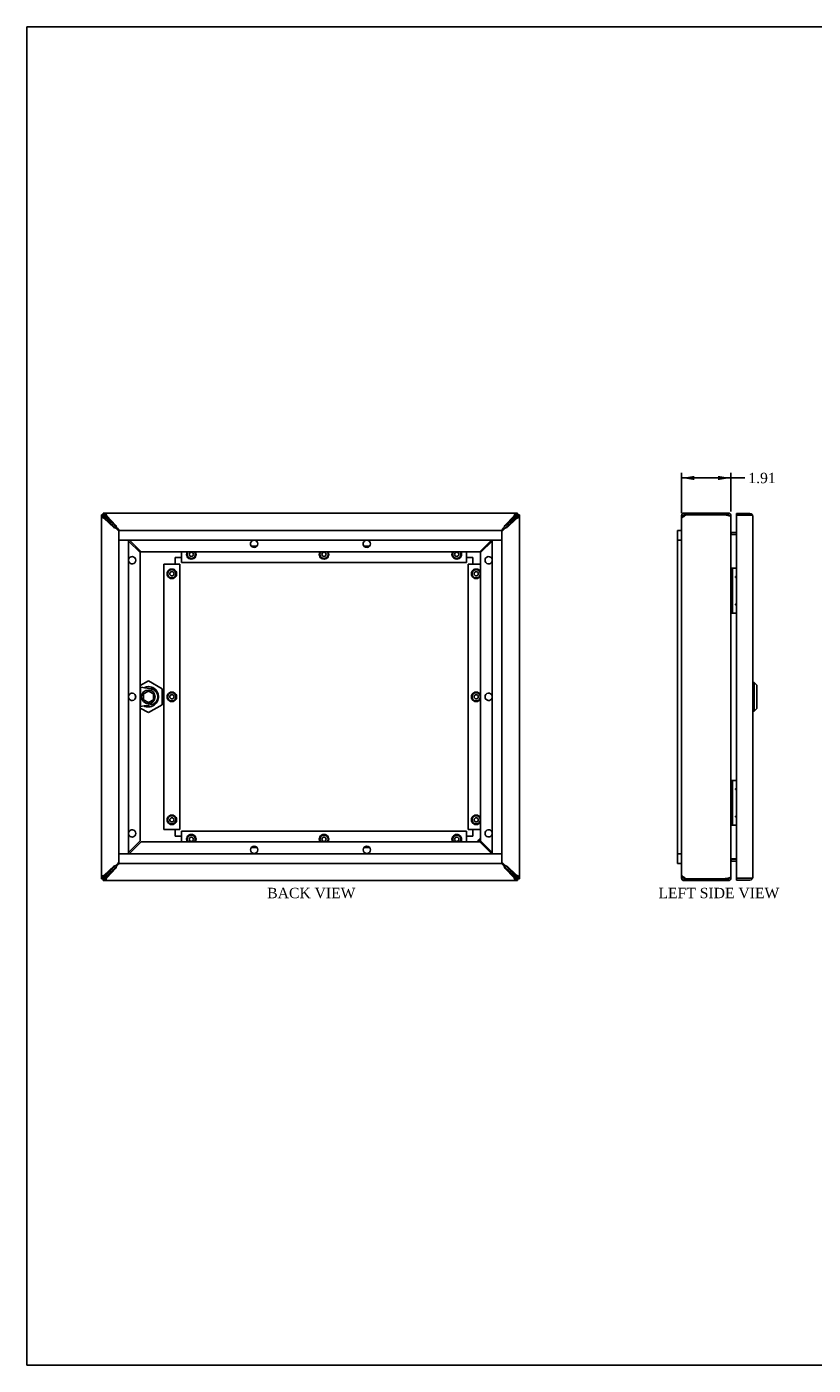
# Model space of a CAD drawing. Header units: inches. Extents: x 0.2 to 77.9, y -0.5 to 51.8.
# Tile 1 of 3: x 0.2 to 30.6, y 0.1 to 51.8. Entities that reach past the tile are written whole.
import ezdxf
from ezdxf.enums import TextEntityAlignment as Align

# ---------------------------------------------------------------- set-up
doc = ezdxf.new("R2010")
doc.units = ezdxf.units.IN
doc.header["$MEASUREMENT"] = 0
for name, color, linetype in [('COM55330-10', 7, 'Continuous'), ('COM55334-9', 7, 'Continuous'), ('COM55347-3', 7, 'Continuous'), ('COM55348-1', 7, 'Continuous'), ('COM56537-4', 7, 'Continuous'), ('COM56538-1', 7, 'Continuous'), ('COM70219', 7, 'Continuous'), ('Default', 7, 'Continuous'), ('GSK11134', 7, 'Continuous'), ('GSK11196', 7, 'Continuous'), ('HNG14573-1', 7, 'Continuous'), ('LOK10000', 7, 'Continuous'), ('LOK10000CAM', 7, 'Continuous'), ('LOK10000NUT', 7, 'Continuous'), ('LOK10000SC', 7, 'Continuous'), ('NTS16450', 7, 'Continuous'), ('STD26041', 7, 'Continuous'), ('STD26123', 7, 'Continuous')]:
    doc.layers.add(name, color=color, linetype=linetype)
doc.styles.add('SEACAD_Times_New_Roman', font='times.ttf')
doc.dimstyles.new('HAMMOND_(STH_-_66x44)', dxfattribs={"dimtxt": 0.4, "dimasz": 0.5, "dimexe": 0.2, "dimexo": 0.2, "dimgap": 0.1, "dimtad": 0, "dimtih": 1, "dimtoh": 1, "dimzin": 0, "dimdsep": 46, "dimtxsty": 'SEACAD_Times_New_Roman', "dimblk1": '_SE_FILLED', "dimblk2": '_SE_FILLED', "dimsah": 1, "dimcen": 0.2, "dimadec": 0, "dimazin": 0, "dimtfac": 0.8, "dimtofl": 0, "dimtmove": 0, "dimatfit": 3, "dimfxl": 1, "dimtolj": 1, "dimtzin": 0, "dimarcsym": 0})

# ---------------------------------------------------------------- blocks, each defined once
blk = doc.blocks.new('SE2')
at = {"layer": 'COM55330-10', "color": 7, "linetype": 'Continuous'}
for p, q in [((27.646, 32.961), (27.646, 32.889)), ((27.646, 32.961), (28.163, 32.961)), ((27.646, 32.889), (27.646, 18.874)), ((27.646, 32.889), (28.163, 32.889)), ((28.163, 32.889), (27.646, 32.889)), ((28.163, 32.889), (28.163, 32.889)), ((28.214, 32.889), (28.163, 32.889)), ((28.163, 32.889), (28.251, 32.889)), ((28.214, 32.889), (28.251, 32.916)), ((28.271, 32.853), (28.271, 18.91)), ((28.271, 32.853), (28.271, 32.853)), ((28.271, 32.853), (28.271, 32.853)), ((28.271, 32.853), (28.271, 32.853)), ((27.646, 18.802), (27.646, 18.874)), ((28.163, 18.874), (27.646, 18.874)), ((27.646, 18.874), (28.163, 18.874)), ((28.163, 18.802), (27.646, 18.802)), ((28.163, 18.874), (28.163, 18.874)), ((28.163, 18.874), (28.214, 18.874)), ((28.163, 18.874), (28.251, 18.874)), ((28.214, 18.874), (28.251, 18.847)), ((28.271, 18.91), (28.271, 18.91)), ((28.271, 18.91), (28.271, 18.91)), ((28.271, 18.91), (28.271, 18.91))]:
    blk.add_line(p, q, dxfattribs=at)
for centre, radius, start, end in [((28.163, 32.853), 0.108, 35.5265, 90), ((28.163, 32.853), 0.036, 86.2098, 90), ((28.163, 32.853), 0.108, 0.2175, 35.5265), ((28.163, 32.853), 0.108, 0, 0.1008), ((28.163, 18.91), 0.036, 270, 273.7902), ((28.163, 18.91), 0.108, 270, 324.4735), ((28.163, 18.91), 0.108, 324.4735, 359.7825), ((28.163, 18.91), 0.108, 359.8992, 0)]:
    blk.add_arc(centre, radius, start, end, dxfattribs=at)
for points in [[(28.251, 32.889), (28.257, 32.883), (28.262, 32.877), (28.269, 32.865), (28.271, 32.859), (28.271, 32.853)], [(28.251, 18.874), (28.257, 18.88), (28.262, 18.886), (28.269, 18.898), (28.271, 18.904), (28.271, 18.91)]]:
    blk.add_open_spline(points, degree=3, knots=[0, 0, 0, 0, 0.5, 0.5, 1, 1, 1, 1], dxfattribs=at)
at = {"layer": 'COM56537-4', "color": 7, "linetype": 'Continuous'}
for p, q in [((25.592, 32.868), (25.52, 32.868)), ((25.52, 32.767), (25.52, 32.868)), ((25.592, 32.835), (25.592, 32.868)), ((25.628, 32.976), (25.682, 32.976)), ((25.628, 32.904), (25.628, 32.976)), ((25.628, 32.904), (25.682, 32.904)), ((25.682, 32.976), (27.19, 32.976)), ((25.682, 32.904), (25.682, 32.976)), ((27.32, 32.976), (27.19, 32.976)), ((27.32, 32.904), (27.19, 32.904)), ((27.32, 32.904), (27.32, 32.976)), ((27.375, 32.868), (27.428, 32.868)), ((27.428, 32.833), (27.428, 32.868)), ((27.455, 32.228), (27.441, 32.17)), ((27.646, 32.226), (27.464, 32.226)), ((27.464, 32.154), (27.646, 32.154)), ((27.455, 19.535), (27.441, 19.593)), ((27.646, 19.608), (27.464, 19.608)), ((27.464, 19.536), (27.646, 19.536)), ((25.52, 18.894), (25.52, 18.996)), ((25.592, 18.894), (25.52, 18.894)), ((25.592, 18.894), (25.592, 18.928)), ((25.682, 18.858), (25.628, 18.858)), ((25.628, 18.858), (25.628, 18.786)), ((25.682, 18.786), (25.628, 18.786)), ((25.682, 18.858), (25.682, 18.786)), ((27.19, 18.786), (25.682, 18.786)), ((27.19, 18.858), (27.32, 18.858)), ((27.19, 18.786), (27.32, 18.786)), ((27.32, 18.858), (27.32, 18.786)), ((27.375, 18.894), (27.428, 18.894)), ((27.428, 18.894), (27.428, 18.929))]:
    blk.add_line(p, q, dxfattribs=at)
for centre, radius, start, end in [((25.628, 32.868), 0.108, 90, 180), ((25.628, 32.868), 0.036, 90, 180), ((27.32, 32.868), 0.108, 0, 90), ((27.32, 32.868), 0.036, 9.1363, 90), ((27.464, 32.262), 0.036, 180, 256.2431), ((27.464, 32.262), 0.108, 261.7293, 270), ((27.464, 32.262), 0.036, 256.2431, 270), ((27.464, 19.5), 0.036, 103.7569, 180), ((27.464, 19.5), 0.108, 90, 98.2707), ((27.464, 19.5), 0.036, 90, 103.7569), ((25.628, 18.894), 0.108, 180, 270), ((25.628, 18.894), 0.036, 180, 270), ((27.32, 18.894), 0.108, 270, 0), ((27.32, 18.894), 0.036, 270, 350.8637)]:
    blk.add_arc(centre, radius, start, end, dxfattribs=at)
at = {"layer": 'COM56538-1', "color": 7, "linetype": 'Continuous'}
for p, q in [((25.52, 32.767), (25.52, 18.996)), ((25.682, 32.904), (25.628, 32.853)), ((27.19, 32.904), (25.682, 32.904)), ((27.428, 32.834), (27.428, 18.929)), ((27.464, 32.143), (27.455, 32.143)), ((27.464, 32.143), (27.646, 32.143)), ((27.455, 19.62), (27.464, 19.62)), ((27.646, 19.62), (27.464, 19.62)), ((25.628, 18.91), (25.682, 18.858)), ((25.682, 18.858), (27.19, 18.858))]:
    blk.add_line(p, q, dxfattribs=at)
for centre, radius, start, end in [((27.19, 32.522), 0.382, 70.159, 90), ((27.57, 32.227), 0.142, 183.4266, 216.3724), ((27.568, 19.536), 0.14, 143.3954, 176.8057), ((27.19, 19.241), 0.382, 270, 289.841)]:
    blk.add_arc(centre, radius, start, end, dxfattribs=at)
for points, knots in [([(25.628, 32.853), (25.614, 32.846), (25.6, 32.839), (25.574, 32.825), (25.562, 32.817), (25.542, 32.803), (25.534, 32.796), (25.523, 32.782), (25.52, 32.775), (25.52, 32.767)], [0, 0, 0, 0, 0.25, 0.25, 0.5, 0.5, 0.75, 0.75, 1, 1, 1, 1]), ([(27.428, 32.834), (27.428, 32.835), (27.428, 32.837), (27.427, 32.839), (27.426, 32.842), (27.425, 32.844), (27.423, 32.846), (27.421, 32.848), (27.418, 32.851), (27.415, 32.853), (27.411, 32.855), (27.407, 32.857), (27.403, 32.859), (27.395, 32.862), (27.383, 32.867), (27.367, 32.871), (27.353, 32.875), (27.342, 32.877), (27.331, 32.88), (27.324, 32.881), (27.32, 32.882)], [0, 0, 0, 0, 0.039708, 0.079608, 0.1197, 0.159978, 0.200442, 0.241088, 0.281914, 0.322916, 0.364092, 0.405438, 0.446952, 0.48863, 0.614447, 0.741619, 0.805765, 0.870219, 0.934968, 1, 1, 1, 1]), ([(25.52, 18.996), (25.52, 18.988), (25.523, 18.981), (25.534, 18.967), (25.542, 18.96), (25.562, 18.946), (25.574, 18.938), (25.6, 18.924), (25.614, 18.917), (25.628, 18.91)], [0, 0, 0, 0, 0.25, 0.25, 0.5, 0.5, 0.75, 0.75, 1, 1, 1, 1]), ([(27.32, 18.881), (27.322, 18.882), (27.326, 18.882), (27.333, 18.884), (27.339, 18.885), (27.345, 18.886), (27.351, 18.888), (27.357, 18.889), (27.363, 18.891), (27.369, 18.892), (27.374, 18.894), (27.38, 18.895), (27.385, 18.897), (27.39, 18.899), (27.394, 18.9), (27.402, 18.903), (27.412, 18.908), (27.42, 18.913), (27.424, 18.918), (27.426, 18.921), (27.428, 18.925), (27.428, 18.927), (27.428, 18.929)], [0, 0, 0, 0, 0.037203, 0.074315, 0.111334, 0.148258, 0.185084, 0.22181, 0.258435, 0.294955, 0.331369, 0.367674, 0.403869, 0.439952, 0.47592, 0.511772, 0.636136, 0.758975, 0.819859, 0.880331, 0.940381, 1, 1, 1, 1])]:
    blk.add_open_spline(points, degree=3, knots=knots, dxfattribs=at)
at = {"layer": 'GSK11134', "color": 7, "linetype": 'Continuous'}
for p, q in [((25.37, 32.301), (25.52, 32.301)), ((25.37, 31.926), (25.37, 32.301)), ((25.37, 19.823), (25.37, 31.926)), ((25.52, 31.926), (25.37, 31.926)), ((25.52, 31.926), (25.37, 31.926)), ((25.52, 19.823), (25.37, 19.823)), ((25.52, 19.823), (25.37, 19.823)), ((25.37, 19.823), (25.37, 19.448)), ((25.37, 19.448), (25.52, 19.448))]:
    blk.add_line(p, q, dxfattribs=at)
at = {"layer": 'HNG14573-1', "color": 7, "linetype": 'Continuous'}
for p, q in [((27.485, 30.842), (27.428, 30.842)), ((27.485, 29.11), (27.485, 30.842)), ((27.485, 30.842), (27.506, 30.842)), ((27.506, 30.842), (27.646, 30.842)), ((27.485, 29.11), (27.428, 29.11)), ((27.485, 29.11), (27.506, 29.11)), ((27.506, 29.11), (27.646, 29.11)), ((27.485, 22.652), (27.428, 22.652)), ((27.485, 20.92), (27.485, 22.652)), ((27.485, 22.652), (27.506, 22.652)), ((27.506, 22.652), (27.646, 22.652)), ((27.485, 20.92), (27.428, 20.92)), ((27.485, 20.92), (27.506, 20.92)), ((27.506, 20.92), (27.646, 20.92))]:
    blk.add_line(p, q, dxfattribs=at)
for centre in [(27.625, 30.508), (27.625, 29.445), (27.625, 22.318), (27.625, 21.255)]:
    blk.add_arc(centre, 0.022, 17.3414, 342.6586, dxfattribs=at)
at = {"layer": 'LOK10000', "color": 7, "linetype": 'Continuous'}
for p, q in [((28.331, 26.431), (28.271, 26.431)), ((28.331, 26.431), (28.331, 25.331)), ((28.431, 26.331), (28.331, 26.431)), ((28.431, 26.331), (28.431, 25.431)), ((28.271, 25.331), (28.331, 25.331)), ((28.331, 25.331), (28.431, 25.431))]:
    blk.add_line(p, q, dxfattribs=at)
blk = doc.blocks.new('SE3')
at = {"layer": 'COM55330-10', "color": 7, "linetype": 'Continuous'}
for p, q in [((3.194, 32.889), (3.209, 32.889)), ((3.209, 32.904), (3.209, 32.889)), ((3.209, 32.857), (3.209, 32.889)), ((3.209, 32.889), (3.242, 32.889)), ((3.209, 32.889), (3.245, 32.853)), ((3.244, 32.853), (3.209, 32.889)), ((3.245, 32.853), (3.244, 32.853)), ((3.245, 32.853), (3.245, 32.853)), ((19.138, 32.853), (19.173, 32.889)), ((19.174, 32.889), (19.138, 32.853)), ((19.138, 32.853), (19.138, 32.853)), ((19.138, 32.853), (19.138, 32.853)), ((19.142, 32.889), (19.174, 32.889)), ((19.174, 32.904), (19.174, 32.889)), ((19.174, 32.889), (19.174, 32.856)), ((19.19, 32.889), (19.174, 32.889)), ((3.194, 18.874), (3.209, 18.874)), ((3.209, 18.874), (3.244, 18.91)), ((3.245, 18.91), (3.209, 18.874)), ((3.209, 18.874), (3.209, 18.906)), ((3.242, 18.874), (3.209, 18.874)), ((3.209, 18.858), (3.209, 18.874)), ((3.244, 18.91), (3.245, 18.91)), ((3.245, 18.91), (3.245, 18.91)), ((19.138, 18.91), (19.138, 18.91)), ((19.138, 18.91), (19.138, 18.91)), ((19.173, 18.874), (19.138, 18.91)), ((19.138, 18.91), (19.174, 18.874)), ((19.174, 18.874), (19.142, 18.874)), ((19.174, 18.907), (19.174, 18.874)), ((19.174, 18.858), (19.174, 18.874)), ((19.19, 18.874), (19.174, 18.874))]:
    blk.add_line(p, q, dxfattribs=at)
at = {"layer": 'COM55334-9', "color": 7, "linetype": 'Continuous'}
for p, q in [((5.968, 31.006), (5.968, 31.259)), ((5.968, 31.259), (6.216, 31.259)), ((17.216, 31.259), (17.463, 31.259)), ((17.463, 31.259), (17.463, 31.006)), ((5.968, 20.504), (5.968, 20.756)), ((17.463, 20.756), (17.463, 20.504)), ((6.216, 20.504), (5.968, 20.504)), ((17.463, 20.504), (17.216, 20.504))]:
    blk.add_line(p, q, dxfattribs=at)
at = {"layer": 'COM55347-3', "color": 7, "linetype": 'Continuous'}
for p, q in [((9.122, 31.694), (8.913, 31.694)), ((13.471, 31.694), (13.262, 31.694)), ((6.216, 31.476), (6.216, 31.069)), ((17.216, 31.069), (6.216, 31.069)), ((17.216, 31.476), (17.216, 31.069)), ((6.216, 20.693), (17.216, 20.693)), ((6.216, 20.286), (6.216, 20.693)), ((17.216, 20.286), (17.216, 20.693)), ((8.913, 20.068), (9.122, 20.068)), ((13.262, 20.068), (13.471, 20.068))]:
    blk.add_line(p, q, dxfattribs=at)
at = {"layer": 'COM55348-1', "color": 7, "linetype": 'Continuous'}
for p, q in [((5.528, 31.006), (5.616, 31.006)), ((5.528, 31.006), (5.528, 20.756)), ((5.616, 31.006), (6.153, 31.006)), ((6.153, 31.006), (6.153, 20.756)), ((17.278, 20.756), (17.278, 31.006)), ((17.762, 31.006), (17.278, 31.006)), ((5.528, 20.756), (5.616, 20.756)), ((5.616, 20.756), (6.153, 20.756)), ((17.762, 20.756), (17.278, 20.756))]:
    blk.add_line(p, q, dxfattribs=at)
at = {"layer": 'COM56537-4', "color": 7, "linetype": 'Continuous'}
for p, q in [((3.194, 32.904), (3.194, 32.976)), ((3.194, 32.976), (3.245, 32.976)), ((3.194, 32.904), (3.245, 32.904)), ((19.138, 32.976), (3.245, 32.976)), ((3.245, 32.904), (3.245, 32.976)), ((3.331, 32.868), (3.682, 32.496)), ((18.702, 32.496), (19.053, 32.868)), ((19.138, 32.976), (19.19, 32.976)), ((19.138, 32.904), (19.138, 32.976)), ((19.138, 32.904), (19.19, 32.904)), ((19.19, 32.904), (19.19, 32.976)), ((3.707, 32.42), (3.77, 32.362)), ((3.79, 32.337), (3.826, 32.301)), ((18.557, 32.301), (18.593, 32.337)), ((18.614, 32.362), (18.676, 32.42)), ((4.201, 31.926), (4.651, 31.476)), ((17.733, 31.476), (18.182, 31.926)), ((4.651, 31.476), (17.733, 31.476)), ((4.651, 20.286), (4.187, 19.823)), ((17.733, 20.286), (4.651, 20.286)), ((18.196, 19.823), (17.733, 20.286)), ((3.682, 19.267), (3.331, 18.894)), ((3.77, 19.401), (3.707, 19.343)), ((3.812, 19.448), (3.79, 19.426)), ((18.593, 19.426), (18.571, 19.448)), ((18.676, 19.343), (18.614, 19.401)), ((19.053, 18.894), (18.702, 19.267)), ((3.194, 18.858), (3.194, 18.786)), ((3.245, 18.858), (3.194, 18.858)), ((3.245, 18.786), (3.194, 18.786)), ((3.245, 18.858), (3.245, 18.786)), ((3.245, 18.786), (19.138, 18.786)), ((19.19, 18.858), (19.138, 18.858)), ((19.138, 18.858), (19.138, 18.786)), ((19.19, 18.786), (19.138, 18.786)), ((19.19, 18.858), (19.19, 18.786))]:
    blk.add_line(p, q, dxfattribs=at)
for centre in [(9.017, 19.974), (13.366, 19.974)]:
    blk.add_circle(centre, 0.141, dxfattribs=at)
for centre, radius, start, end in [((3.576, 33.089), 0.382, 215.2683, 227.0484), ((-9.633, 18.901), 19.003, 45.4271, 47.0484), ((32.016, 18.901), 19.003, 132.9516, 134.5729), ((18.807, 33.089), 0.382, 312.9516, 324.7317), ((4.462, 32.714), 0.81, 195.5939, 201.2909), ((3.623, 32.222), 0.203, 34.4494, 43.7076), ((18.76, 32.222), 0.203, 136.2924, 145.5506), ((17.921, 32.714), 0.81, 338.7091, 344.4061), ((9.017, 31.788), 0.141, 102.3191, 0), ((9.017, 31.788), 0.141, 0, 77.6809), ((13.366, 31.788), 0.141, 102.3191, 0), ((13.366, 31.788), 0.141, 0, 77.6809), ((-9.633, 32.862), 19.003, 312.9516, 314.5729), ((4.462, 19.049), 0.81, 158.7091, 164.4061), ((3.623, 19.541), 0.203, 316.2924, 325.5506), ((18.76, 19.541), 0.203, 214.4494, 223.7076), ((17.921, 19.049), 0.81, 15.5939, 21.2909), ((32.016, 32.862), 19.003, 225.4271, 227.0484), ((3.576, 18.674), 0.382, 132.9516, 144.7317), ((18.807, 18.674), 0.382, 35.2683, 47.0484)]:
    blk.add_arc(centre, radius, start, end, dxfattribs=at)
for points in [[(3.264, 32.868), (3.259, 32.873), (3.254, 32.877), (3.245, 32.886), (3.241, 32.89), (3.233, 32.897), (3.229, 32.9), (3.222, 32.903), (3.219, 32.904), (3.216, 32.904)], [(3.245, 32.976), (3.252, 32.976), (3.259, 32.974), (3.274, 32.963), (3.281, 32.955), (3.295, 32.935), (3.302, 32.923), (3.316, 32.897), (3.324, 32.883), (3.331, 32.868)], [(3.245, 32.904), (3.252, 32.904), (3.259, 32.904), (3.274, 32.9), (3.281, 32.897), (3.295, 32.891), (3.302, 32.887), (3.316, 32.878), (3.324, 32.873), (3.331, 32.868)], [(19.053, 32.868), (19.06, 32.883), (19.067, 32.897), (19.081, 32.923), (19.088, 32.935), (19.103, 32.955), (19.11, 32.963), (19.124, 32.974), (19.131, 32.976), (19.138, 32.976)], [(19.053, 32.868), (19.06, 32.873), (19.067, 32.878), (19.081, 32.887), (19.088, 32.891), (19.103, 32.897), (19.11, 32.9), (19.124, 32.904), (19.131, 32.904), (19.138, 32.904)], [(19.167, 32.904), (19.164, 32.904), (19.161, 32.903), (19.154, 32.9), (19.15, 32.897), (19.142, 32.89), (19.138, 32.886), (19.129, 32.877), (19.124, 32.873), (19.119, 32.868)], [(3.216, 18.858), (3.219, 18.858), (3.222, 18.86), (3.229, 18.863), (3.233, 18.866), (3.241, 18.873), (3.245, 18.877), (3.254, 18.886), (3.259, 18.89), (3.264, 18.894)], [(3.331, 18.894), (3.324, 18.89), (3.316, 18.885), (3.302, 18.876), (3.295, 18.872), (3.281, 18.866), (3.274, 18.863), (3.259, 18.859), (3.252, 18.858), (3.245, 18.858)], [(3.331, 18.894), (3.324, 18.88), (3.316, 18.866), (3.302, 18.84), (3.295, 18.828), (3.281, 18.808), (3.274, 18.8), (3.259, 18.789), (3.252, 18.786), (3.245, 18.786)], [(19.138, 18.858), (19.131, 18.858), (19.124, 18.859), (19.11, 18.863), (19.103, 18.866), (19.088, 18.872), (19.081, 18.876), (19.067, 18.885), (19.06, 18.89), (19.053, 18.894)], [(19.138, 18.786), (19.131, 18.786), (19.124, 18.789), (19.11, 18.8), (19.103, 18.808), (19.088, 18.828), (19.081, 18.84), (19.067, 18.866), (19.06, 18.88), (19.053, 18.894)], [(19.119, 18.894), (19.124, 18.89), (19.129, 18.886), (19.138, 18.877), (19.142, 18.873), (19.15, 18.866), (19.154, 18.863), (19.161, 18.86), (19.164, 18.858), (19.167, 18.858)]]:
    blk.add_open_spline(points, degree=3, knots=[0, 0, 0, 0, 0.25, 0.25, 0.5, 0.5, 0.75, 0.75, 1, 1, 1, 1], dxfattribs=at)
at = {"layer": 'COM56538-1', "color": 7, "linetype": 'Continuous'}
for p, q in [((3.194, 32.904), (3.122, 32.904)), ((3.122, 32.853), (3.122, 32.904)), ((3.122, 32.853), (3.122, 18.91)), ((3.194, 32.853), (3.122, 32.853)), ((3.194, 32.853), (3.194, 32.904)), ((3.602, 32.416), (3.23, 32.767)), ((19.154, 32.767), (18.782, 32.416)), ((19.19, 32.904), (19.262, 32.904)), ((19.19, 32.904), (19.19, 32.853)), ((19.19, 32.853), (19.262, 32.853)), ((19.262, 32.904), (19.262, 32.853)), ((19.262, 18.91), (19.262, 32.853)), ((3.678, 32.391), (3.736, 32.328)), ((3.797, 32.272), (3.761, 32.308)), ((18.622, 32.308), (18.582, 32.268)), ((18.647, 32.328), (18.705, 32.391)), ((4.622, 31.447), (4.172, 31.897)), ((18.207, 31.893), (17.762, 31.447)), ((4.622, 20.316), (4.622, 31.447)), ((17.762, 31.447), (17.762, 20.316)), ((4.172, 19.866), (4.622, 20.316)), ((17.762, 20.316), (18.207, 19.87)), ((3.23, 18.996), (3.602, 19.347)), ((3.736, 19.435), (3.678, 19.372)), ((3.761, 19.455), (3.797, 19.491)), ((18.582, 19.495), (18.622, 19.455)), ((18.705, 19.372), (18.647, 19.435)), ((18.782, 19.347), (19.154, 18.996)), ((3.122, 18.858), (3.122, 18.91)), ((3.194, 18.91), (3.122, 18.91)), ((3.194, 18.858), (3.122, 18.858)), ((3.194, 18.858), (3.194, 18.91)), ((19.19, 18.91), (19.19, 18.858)), ((19.19, 18.91), (19.262, 18.91)), ((19.19, 18.858), (19.262, 18.858)), ((19.262, 18.91), (19.262, 18.858))]:
    blk.add_line(p, q, dxfattribs=at)
for centre, radius, start, end in [((3.009, 32.522), 0.382, 42.9516, 54.7317), ((17.198, 45.731), 19.003, 222.9516, 224.5729), ((5.186, 45.731), 19.003, 315.4271, 317.0484), ((19.374, 32.522), 0.382, 125.2683, 137.0484), ((3.384, 31.636), 0.81, 68.7091, 74.4061), ((3.872, 32.47), 0.196, 226.1337, 235.7093), ((18.511, 32.47), 0.196, 304.2907, 313.8663), ((18.999, 31.636), 0.81, 105.5939, 111.2909), ((4.31, 31.154), 0.141, 0, 167.6809), ((4.31, 31.154), 0.141, 192.3191, 0), ((18.074, 31.154), 0.141, 17.8521, 342.1479), ((4.31, 25.881), 0.141, 0, 167.6809), ((4.31, 25.881), 0.141, 192.3191, 0), ((18.074, 25.881), 0.141, 17.8521, 342.1479), ((4.31, 20.608), 0.141, 0, 167.6809), ((18.074, 20.608), 0.141, 17.8521, 342.1479), ((4.31, 20.608), 0.141, 192.3191, 0), ((17.198, 6.032), 19.003, 135.4271, 137.0484), ((3.384, 20.127), 0.81, 285.5939, 291.2909), ((3.872, 19.293), 0.196, 124.2907, 133.8663), ((18.511, 19.293), 0.196, 46.1337, 55.7093), ((18.999, 20.127), 0.81, 248.7091, 254.4061), ((5.186, 6.032), 19.003, 42.9516, 44.5729), ((3.009, 19.241), 0.382, 305.2683, 317.0484), ((19.374, 19.241), 0.382, 222.9516, 234.7317)]:
    blk.add_arc(centre, radius, start, end, dxfattribs=at)
for points in [[(3.23, 32.767), (3.216, 32.775), (3.201, 32.782), (3.175, 32.796), (3.163, 32.803), (3.143, 32.817), (3.135, 32.825), (3.124, 32.839), (3.122, 32.846), (3.122, 32.853)], [(3.194, 32.882), (3.194, 32.879), (3.195, 32.876), (3.199, 32.869), (3.201, 32.865), (3.208, 32.857), (3.212, 32.853), (3.221, 32.844), (3.225, 32.839), (3.23, 32.834)], [(3.23, 32.767), (3.225, 32.775), (3.22, 32.782), (3.212, 32.796), (3.208, 32.803), (3.201, 32.817), (3.198, 32.825), (3.195, 32.839), (3.194, 32.846), (3.194, 32.853)], [(19.154, 32.834), (19.158, 32.839), (19.162, 32.844), (19.171, 32.853), (19.175, 32.857), (19.182, 32.865), (19.185, 32.869), (19.189, 32.876), (19.19, 32.879), (19.19, 32.882)], [(19.19, 32.853), (19.19, 32.846), (19.189, 32.839), (19.185, 32.825), (19.182, 32.817), (19.176, 32.803), (19.172, 32.796), (19.163, 32.782), (19.158, 32.775), (19.154, 32.767)], [(19.262, 32.853), (19.262, 32.846), (19.259, 32.839), (19.248, 32.825), (19.24, 32.817), (19.22, 32.803), (19.208, 32.796), (19.182, 32.782), (19.168, 32.775), (19.154, 32.767)], [(3.122, 18.91), (3.122, 18.917), (3.124, 18.924), (3.135, 18.938), (3.143, 18.946), (3.163, 18.96), (3.175, 18.967), (3.201, 18.981), (3.216, 18.988), (3.23, 18.996)], [(3.194, 18.91), (3.194, 18.917), (3.195, 18.924), (3.198, 18.938), (3.201, 18.946), (3.208, 18.96), (3.212, 18.967), (3.22, 18.981), (3.225, 18.988), (3.23, 18.996)], [(3.23, 18.929), (3.225, 18.924), (3.221, 18.919), (3.212, 18.91), (3.208, 18.906), (3.201, 18.898), (3.199, 18.894), (3.195, 18.887), (3.194, 18.884), (3.194, 18.881)], [(19.154, 18.996), (19.158, 18.988), (19.163, 18.981), (19.172, 18.967), (19.176, 18.96), (19.182, 18.946), (19.185, 18.938), (19.189, 18.924), (19.19, 18.917), (19.19, 18.91)], [(19.154, 18.996), (19.168, 18.988), (19.182, 18.981), (19.208, 18.967), (19.22, 18.96), (19.24, 18.946), (19.248, 18.938), (19.259, 18.924), (19.262, 18.917), (19.262, 18.91)], [(19.19, 18.881), (19.19, 18.884), (19.189, 18.887), (19.185, 18.894), (19.182, 18.898), (19.175, 18.906), (19.171, 18.91), (19.162, 18.919), (19.158, 18.924), (19.154, 18.929)]]:
    blk.add_open_spline(points, degree=3, knots=[0, 0, 0, 0, 0.25, 0.25, 0.5, 0.5, 0.75, 0.75, 1, 1, 1, 1], dxfattribs=at)
at = {"layer": 'COM70219', "color": 7, "linetype": 'Continuous'}
for centre, start, end in [((4.127, 31.971), 132.6033, 138.5603), ((18.257, 31.971), 41.4397, 48.5603), ((4.127, 19.791), 221.4397, 228.5603), ((18.257, 19.791), 311.4397, 318.5603)]:
    blk.add_arc(centre, 0.5, start, end, dxfattribs=at)
at = {"layer": 'GSK11134', "color": 7, "linetype": 'Continuous'}
for p, q in [((3.797, 31.926), (3.797, 32.301)), ((3.797, 32.301), (18.582, 32.301)), ((18.582, 31.926), (18.582, 32.301)), ((3.797, 31.926), (4.172, 31.926)), ((3.797, 31.926), (3.797, 19.823)), ((3.797, 31.926), (18.582, 31.926)), ((4.172, 31.926), (4.172, 19.823)), ((18.207, 19.823), (18.207, 31.926)), ((18.582, 31.926), (18.207, 31.926)), ((18.582, 19.823), (18.582, 31.926)), ((3.797, 19.823), (4.172, 19.823)), ((18.582, 19.823), (3.797, 19.823)), ((3.797, 19.823), (3.797, 19.448)), ((18.582, 19.823), (18.207, 19.823)), ((18.582, 19.823), (18.582, 19.448)), ((18.582, 19.448), (3.797, 19.448))]:
    blk.add_line(p, q, dxfattribs=at)
at = {"layer": 'GSK11196', "color": 7, "linetype": 'Continuous'}
for p, q in [((5.968, 31.259), (5.968, 31.259)), ((5.968, 31.259), (5.968, 31.006)), ((5.968, 20.504), (5.968, 20.756)), ((5.968, 20.504), (5.968, 20.504))]:
    blk.add_line(p, q, dxfattribs=at)
at = {"layer": 'LOK10000', "color": 7, "linetype": 'Continuous'}
blk.add_line((4.933, 25.489), (4.933, 25.559), dxfattribs=at)
for start, end in [(270, 116.0359), (243.9641, 270)]:
    blk.add_arc((4.933, 25.881), 0.393, start, end, dxfattribs=at)
at = {"layer": 'LOK10000CAM', "color": 7, "linetype": 'Continuous'}
for p, q in [((4.44, 25.828), (4.44, 25.935)), ((4.622, 26.256), (4.633, 26.256)), ((4.633, 25.506), (4.633, 26.256)), ((5.048, 26.184), (4.633, 26.256)), ((4.622, 25.506), (4.633, 25.506)), ((4.633, 25.506), (5.048, 25.579))]:
    blk.add_line(p, q, dxfattribs=at)
blk.add_arc((4.995, 25.881), 0.307, 279.9101, 80.0899, dxfattribs=at)
at = {"layer": 'LOK10000NUT', "color": 7, "linetype": 'Continuous'}
for p, q in [((4.622, 26.314), (4.933, 26.493)), ((4.933, 26.493), (5.463, 26.187)), ((5.463, 26.187), (5.463, 25.575)), ((4.933, 25.269), (4.622, 25.449)), ((5.463, 25.575), (4.933, 25.269))]:
    blk.add_line(p, q, dxfattribs=at)
blk.add_arc((4.933, 25.881), 0.393, 0, 116.0359, dxfattribs=at)
at = {"layer": 'LOK10000SC', "color": 7, "linetype": 'Continuous'}
for p, q in [((4.74, 25.993), (4.933, 26.104)), ((4.74, 25.77), (4.74, 25.993)), ((4.933, 26.104), (5.125, 25.993)), ((5.125, 25.993), (5.125, 25.77)), ((4.933, 25.659), (4.74, 25.77)), ((5.125, 25.77), (4.933, 25.659))]:
    blk.add_line(p, q, dxfattribs=at)
blk.add_circle((4.933, 25.881), 0.263, dxfattribs=at)
at = {"layer": 'NTS16450', "color": 7, "linetype": 'Continuous'}
for p, q in [((6.453, 31.462), (6.407, 31.382)), ((6.407, 31.382), (6.453, 31.302)), ((6.461, 31.476), (6.453, 31.462)), ((6.453, 31.302), (6.499, 31.223)), ((6.499, 31.223), (6.591, 31.223)), ((6.591, 31.223), (6.683, 31.223)), ((6.683, 31.223), (6.729, 31.302)), ((6.729, 31.462), (6.72, 31.476)), ((6.775, 31.382), (6.729, 31.462)), ((6.729, 31.302), (6.775, 31.382)), ((11.578, 31.462), (11.532, 31.382)), ((11.532, 31.382), (11.578, 31.302)), ((11.586, 31.476), (11.578, 31.462)), ((11.578, 31.302), (11.624, 31.223)), ((11.624, 31.223), (11.716, 31.223)), ((11.716, 31.223), (11.808, 31.223)), ((11.808, 31.223), (11.854, 31.302)), ((11.854, 31.462), (11.845, 31.476)), ((11.9, 31.382), (11.854, 31.462)), ((11.854, 31.302), (11.9, 31.382)), ((16.703, 31.462), (16.657, 31.382)), ((16.657, 31.382), (16.703, 31.302)), ((16.711, 31.476), (16.703, 31.462)), ((16.703, 31.302), (16.749, 31.223)), ((16.749, 31.223), (16.841, 31.223)), ((16.841, 31.223), (16.933, 31.223)), ((16.933, 31.223), (16.979, 31.302)), ((16.979, 31.462), (16.97, 31.476)), ((17.025, 31.382), (16.979, 31.462)), ((16.979, 31.302), (17.025, 31.382)), ((5.703, 30.712), (5.657, 30.632)), ((5.657, 30.632), (5.703, 30.552)), ((5.749, 30.791), (5.703, 30.712)), ((5.703, 30.552), (5.749, 30.473)), ((5.841, 30.791), (5.749, 30.791)), ((5.933, 30.791), (5.841, 30.791)), ((5.979, 30.712), (5.933, 30.791)), ((5.933, 30.473), (5.979, 30.552)), ((6.025, 30.632), (5.979, 30.712)), ((5.979, 30.552), (6.025, 30.632)), ((17.453, 30.712), (17.407, 30.632)), ((17.407, 30.632), (17.453, 30.552)), ((17.499, 30.791), (17.453, 30.712)), ((17.453, 30.552), (17.499, 30.473)), ((17.591, 30.791), (17.499, 30.791)), ((17.683, 30.791), (17.591, 30.791)), ((17.729, 30.712), (17.683, 30.791)), ((17.683, 30.473), (17.729, 30.552)), ((17.762, 30.654), (17.729, 30.712)), ((17.729, 30.552), (17.762, 30.609)), ((5.749, 30.473), (5.841, 30.473)), ((5.841, 30.473), (5.933, 30.473)), ((17.499, 30.473), (17.591, 30.473)), ((17.591, 30.473), (17.683, 30.473)), ((5.703, 25.961), (5.657, 25.881)), ((5.657, 25.881), (5.703, 25.802)), ((5.749, 26.041), (5.703, 25.961)), ((5.841, 26.041), (5.749, 26.041)), ((5.933, 26.041), (5.841, 26.041)), ((5.979, 25.961), (5.933, 26.041)), ((6.025, 25.881), (5.979, 25.961)), ((5.979, 25.802), (6.025, 25.881)), ((17.453, 25.961), (17.407, 25.881)), ((17.407, 25.881), (17.453, 25.802)), ((17.499, 26.041), (17.453, 25.961)), ((17.591, 26.041), (17.499, 26.041)), ((17.683, 26.041), (17.591, 26.041)), ((17.729, 25.961), (17.683, 26.041)), ((17.762, 25.904), (17.729, 25.961)), ((17.729, 25.802), (17.762, 25.859)), ((5.703, 25.802), (5.749, 25.722)), ((5.749, 25.722), (5.841, 25.722)), ((5.841, 25.722), (5.933, 25.722)), ((5.933, 25.722), (5.979, 25.802)), ((17.453, 25.802), (17.499, 25.722)), ((17.499, 25.722), (17.591, 25.722)), ((17.591, 25.722), (17.683, 25.722)), ((17.683, 25.722), (17.729, 25.802)), ((5.703, 21.211), (5.657, 21.131)), ((5.749, 21.29), (5.703, 21.211)), ((5.841, 21.29), (5.749, 21.29)), ((5.933, 21.29), (5.841, 21.29)), ((5.979, 21.211), (5.933, 21.29)), ((6.025, 21.131), (5.979, 21.211)), ((17.453, 21.211), (17.407, 21.131)), ((17.499, 21.29), (17.453, 21.211)), ((17.591, 21.29), (17.499, 21.29)), ((17.683, 21.29), (17.591, 21.29)), ((17.729, 21.211), (17.683, 21.29)), ((17.762, 21.153), (17.729, 21.211)), ((5.657, 21.131), (5.703, 21.051)), ((5.703, 21.051), (5.749, 20.972)), ((5.749, 20.972), (5.841, 20.972)), ((5.841, 20.972), (5.933, 20.972)), ((5.933, 20.972), (5.979, 21.051)), ((5.979, 21.051), (6.025, 21.131)), ((17.407, 21.131), (17.453, 21.051)), ((17.453, 21.051), (17.499, 20.972)), ((17.499, 20.972), (17.591, 20.972)), ((17.591, 20.972), (17.683, 20.972)), ((17.683, 20.972), (17.729, 21.051)), ((17.729, 21.051), (17.762, 21.108)), ((6.453, 20.461), (6.407, 20.381)), ((6.407, 20.381), (6.453, 20.301)), ((6.499, 20.54), (6.453, 20.461)), ((6.453, 20.301), (6.461, 20.286)), ((6.591, 20.54), (6.499, 20.54)), ((6.683, 20.54), (6.591, 20.54)), ((6.729, 20.461), (6.683, 20.54)), ((6.72, 20.286), (6.729, 20.301)), ((6.775, 20.381), (6.729, 20.461)), ((6.729, 20.301), (6.775, 20.381)), ((11.578, 20.461), (11.532, 20.381)), ((11.532, 20.381), (11.578, 20.301)), ((11.624, 20.54), (11.578, 20.461)), ((11.578, 20.301), (11.586, 20.286)), ((11.716, 20.54), (11.624, 20.54)), ((11.808, 20.54), (11.716, 20.54)), ((11.854, 20.461), (11.808, 20.54)), ((11.845, 20.286), (11.854, 20.301)), ((11.9, 20.381), (11.854, 20.461)), ((11.854, 20.301), (11.9, 20.381)), ((16.703, 20.461), (16.657, 20.381)), ((16.657, 20.381), (16.703, 20.301)), ((16.749, 20.54), (16.703, 20.461)), ((16.703, 20.301), (16.711, 20.286)), ((16.841, 20.54), (16.749, 20.54)), ((16.933, 20.54), (16.841, 20.54)), ((16.979, 20.461), (16.933, 20.54)), ((16.97, 20.286), (16.979, 20.301)), ((17.025, 20.381), (16.979, 20.461)), ((16.979, 20.301), (17.025, 20.381))]:
    blk.add_line(p, q, dxfattribs=at)
for centre, radius, start, end in [((6.591, 31.382), 0.184, 149.0969, 180), ((6.591, 31.382), 0.184, 180, 240), ((6.591, 31.382), 0.159, 150, 210), ((6.591, 31.382), 0.159, 143.627, 150), ((6.591, 31.382), 0.159, 210, 270), ((6.591, 31.382), 0.184, 240, 300), ((6.591, 31.382), 0.159, 270, 330), ((6.591, 31.382), 0.184, 300, 0), ((6.591, 31.382), 0.159, 30, 36.373), ((6.591, 31.382), 0.159, 330, 30), ((6.591, 31.382), 0.184, 0, 30.9031), ((11.716, 31.382), 0.184, 149.0969, 180), ((11.716, 31.382), 0.184, 180, 240), ((11.716, 31.382), 0.159, 150, 210), ((11.716, 31.382), 0.159, 143.627, 150), ((11.716, 31.382), 0.159, 210, 270), ((11.716, 31.382), 0.184, 240, 300), ((11.716, 31.382), 0.159, 270, 330), ((11.716, 31.382), 0.184, 300, 0), ((11.716, 31.382), 0.159, 30, 36.373), ((11.716, 31.382), 0.159, 330, 30), ((11.716, 31.382), 0.184, 0, 30.9031), ((16.841, 31.382), 0.184, 149.0969, 180), ((16.841, 31.382), 0.184, 180, 240), ((16.841, 31.382), 0.159, 150, 210), ((16.841, 31.382), 0.159, 143.627, 150), ((16.841, 31.382), 0.159, 210, 270), ((16.841, 31.382), 0.184, 240, 300), ((16.841, 31.382), 0.159, 270, 330), ((16.841, 31.382), 0.184, 300, 0), ((16.841, 31.382), 0.159, 30, 36.373), ((16.841, 31.382), 0.159, 330, 30), ((16.841, 31.382), 0.184, 0, 30.9031), ((5.841, 30.632), 0.184, 120, 180), ((5.841, 30.632), 0.184, 180, 240), ((5.841, 30.632), 0.159, 150, 210), ((5.841, 30.632), 0.159, 90, 150), ((5.841, 30.632), 0.159, 210, 270), ((5.841, 30.632), 0.184, 60, 120), ((5.841, 30.632), 0.159, 30, 90), ((5.841, 30.632), 0.159, 270, 330), ((5.841, 30.632), 0.184, 0, 60), ((5.841, 30.632), 0.184, 300, 0), ((5.841, 30.632), 0.159, 330, 30), ((17.591, 30.632), 0.184, 120, 180), ((17.591, 30.632), 0.184, 180, 240), ((17.591, 30.632), 0.159, 150, 210), ((17.591, 30.632), 0.159, 90, 150), ((17.591, 30.632), 0.159, 210, 270), ((17.591, 30.632), 0.184, 60, 120), ((17.591, 30.632), 0.159, 30, 90), ((17.591, 30.632), 0.159, 270, 330), ((17.591, 30.632), 0.184, 21.6666, 60), ((17.591, 30.632), 0.184, 300, 338.3334), ((17.591, 30.632), 0.159, 330, 30), ((5.841, 30.632), 0.184, 240, 300), ((17.591, 30.632), 0.184, 240, 300), ((5.841, 25.881), 0.184, 120, 180), ((5.841, 25.881), 0.184, 180, 240), ((5.841, 25.881), 0.159, 150, 210), ((5.841, 25.881), 0.159, 90, 150), ((5.841, 25.881), 0.184, 60, 120), ((5.841, 25.881), 0.159, 30, 90), ((5.841, 25.881), 0.184, 0, 60), ((5.841, 25.881), 0.184, 300, 0), ((5.841, 25.881), 0.159, 330, 30), ((17.591, 25.881), 0.184, 120, 180), ((17.591, 25.881), 0.184, 180, 240), ((17.591, 25.881), 0.159, 150, 210), ((17.591, 25.881), 0.159, 90, 150), ((17.591, 25.881), 0.184, 60, 120), ((17.591, 25.881), 0.159, 30, 90), ((17.591, 25.881), 0.184, 21.6666, 60), ((17.591, 25.881), 0.159, 330, 30), ((5.841, 25.881), 0.159, 210, 270), ((5.841, 25.881), 0.184, 240, 300), ((5.841, 25.881), 0.159, 270, 330), ((17.591, 25.881), 0.159, 210, 270), ((17.591, 25.881), 0.184, 240, 300), ((17.591, 25.881), 0.159, 270, 330), ((17.591, 25.881), 0.184, 300, 338.3334), ((5.841, 21.131), 0.184, 120, 180), ((5.841, 21.131), 0.159, 150, 210), ((5.841, 21.131), 0.159, 90, 150), ((5.841, 21.131), 0.184, 60, 120), ((5.841, 21.131), 0.159, 30, 90), ((5.841, 21.131), 0.184, 0, 60), ((5.841, 21.131), 0.159, 330, 30), ((17.591, 21.131), 0.184, 120, 180), ((17.591, 21.131), 0.159, 150, 210), ((17.591, 21.131), 0.159, 90, 150), ((17.591, 21.131), 0.184, 60, 120), ((17.591, 21.131), 0.159, 30, 90), ((17.591, 21.131), 0.184, 21.6666, 60), ((17.591, 21.131), 0.159, 330, 30), ((5.841, 21.131), 0.184, 180, 240), ((5.841, 21.131), 0.159, 210, 270), ((5.841, 21.131), 0.184, 240, 300), ((5.841, 21.131), 0.159, 270, 330), ((5.841, 21.131), 0.184, 300, 0), ((17.591, 21.131), 0.184, 180, 240), ((17.591, 21.131), 0.159, 210, 270), ((17.591, 21.131), 0.184, 240, 300), ((17.591, 21.131), 0.159, 270, 330), ((17.591, 21.131), 0.184, 300, 338.3334), ((6.591, 20.381), 0.184, 120, 180), ((6.591, 20.381), 0.184, 180, 210.9031), ((6.591, 20.381), 0.159, 150, 210), ((6.591, 20.381), 0.159, 90, 150), ((6.591, 20.381), 0.159, 210, 216.373), ((6.591, 20.381), 0.184, 60, 120), ((6.591, 20.381), 0.159, 30, 90), ((6.591, 20.381), 0.184, 0, 60), ((6.591, 20.381), 0.159, 323.627, 330), ((6.591, 20.381), 0.159, 330, 30), ((6.591, 20.381), 0.184, 329.0969, 0), ((11.716, 20.381), 0.184, 120, 180), ((11.716, 20.381), 0.184, 180, 210.9031), ((11.716, 20.381), 0.159, 150, 210), ((11.716, 20.381), 0.159, 90, 150), ((11.716, 20.381), 0.159, 210, 216.373), ((11.716, 20.381), 0.184, 60, 120), ((11.716, 20.381), 0.159, 30, 90), ((11.716, 20.381), 0.184, 0, 60), ((11.716, 20.381), 0.159, 323.627, 330), ((11.716, 20.381), 0.159, 330, 30), ((11.716, 20.381), 0.184, 329.0969, 0), ((16.841, 20.381), 0.184, 120, 180), ((16.841, 20.381), 0.184, 180, 210.9031), ((16.841, 20.381), 0.159, 150, 210), ((16.841, 20.381), 0.159, 90, 150), ((16.841, 20.381), 0.159, 210, 216.373), ((16.841, 20.381), 0.184, 60, 120), ((16.841, 20.381), 0.159, 30, 90), ((16.841, 20.381), 0.184, 0, 60), ((16.841, 20.381), 0.159, 323.627, 330), ((16.841, 20.381), 0.159, 330, 30), ((16.841, 20.381), 0.184, 329.0969, 360)]:
    blk.add_arc(centre, radius, start, end, dxfattribs=at)
at = {"layer": 'STD26041', "color": 7, "linetype": 'Continuous'}
for centre in [(6.591, 31.382), (11.716, 31.382), (16.841, 31.382), (5.841, 30.632), (17.591, 30.632), (5.841, 25.881), (17.591, 25.881), (5.841, 21.131), (17.591, 21.131), (6.591, 20.381), (11.716, 20.381), (16.841, 20.381)]:
    blk.add_circle(centre, 0.082, dxfattribs=at)
at = {"layer": 'STD26123', "color": 7, "linetype": 'Continuous'}
for radius, start, end in [(0.156, 103.6978, 166.1135), (0.125, 107.2175, 162.5424), (0.125, 305.6941, 324.6345), (0.156, 307.5672, 322.6944)]:
    blk.add_arc((17.799, 20.249), radius, start, end, dxfattribs=at)
blk = doc.blocks.new('DMBLK56')
at = {"layer": 'Default', "linetype": 'Continuous', "transparency": 16777216}
for points in [[(26.02, 34.414), (25.52, 34.331), (26.02, 34.248)], [(26.928, 34.414), (26.928, 34.248), (27.428, 34.331)]]:
    blk.add_hatch(color=7, dxfattribs=at).paths.add_polyline_path(points)
at = {"layer": 'Default', "color": 7, "linetype": 'Continuous', "transparency": 16777216}
for p, q in [((25.52, 32.967), (25.52, 34.531)), ((25.52, 34.331), (27.759, 34.331)), ((27.428, 33.034), (27.428, 34.531)), ((27.759, 34.331), (27.959, 34.331))]:
    blk.add_line(p, q, dxfattribs=at)
at = {"layer": 'Default', "color": 7, "linetype": 'Continuous', "transparency": 16777216, "style": 'SEACAD_Times_New_Roman'}
blk.add_text('1.91', height=0.4, dxfattribs=at).set_placement((28.099, 34.531), align=Align.TOP_LEFT)
blk = doc.blocks.new('_SE_FILLED')
at = {"color": 0}
blk.add_line((0, 0), (-1, 0), dxfattribs=at)
blk.add_solid([(0, 0), (-1, -0.1665), (-1, 0.1665), (0, 0)], dxfattribs=at)
blk = doc.blocks.new('BORDER')
at = {"layer": 'Default', "color": 7, "linetype": 'Continuous'}
for p, q in [((0, 27.86), (-41.86, 27.86)), ((-41.86, 27.86), (-41.86, 0)), ((-41.86, 0), (0, 0))]:
    blk.add_line(p, q, dxfattribs=at)

msp = doc.modelspace()

# ---------------------------------------------------------------- block references
at = {"layer": 'Default', "color": 7, "xscale": 1.855, "yscale": 1.855, "zscale": 1.855}
msp.add_blockref('BORDER', (77.888, 0.072), dxfattribs=at)
at = {"layer": 'Default'}
for name in ['SE3', 'SE2']:
    msp.add_blockref(name, (0, 0), dxfattribs=at)

# ---------------------------------------------------------------- texts
at = {"layer": 'Default', "color": 7, "linetype": 'Continuous', "style": 'SEACAD_Times_New_Roman'}
for s, p in [('BACK VIEW', (9.523, 18.506)), ('LEFT SIDE VIEW', (24.63, 18.506))]:
    msp.add_text(s, height=0.4, dxfattribs=at).set_placement(p, align=Align.TOP_LEFT)

# ---------------------------------------------------------------- dimensions: what is measured, and where the dimension line sits
at = {"layer": 'Default', "color": 7, "linetype": 'Continuous'}
dim = msp.add_linear_dim(base=(27.428, 34.331), p1=(25.52, 32.767), p2=(27.428, 32.834), text='\\A1;<>', dimstyle='HAMMOND_(STH_-_66x44)', override={"dimtmove": 1}, dxfattribs=at)
dim.commit()
dim.dimension.update_dxf_attribs({"geometry": 'DMBLK56', "text_midpoint": (27.959, 34.331), "dimtype": 160})

doc.saveas('drawing.dxf')
